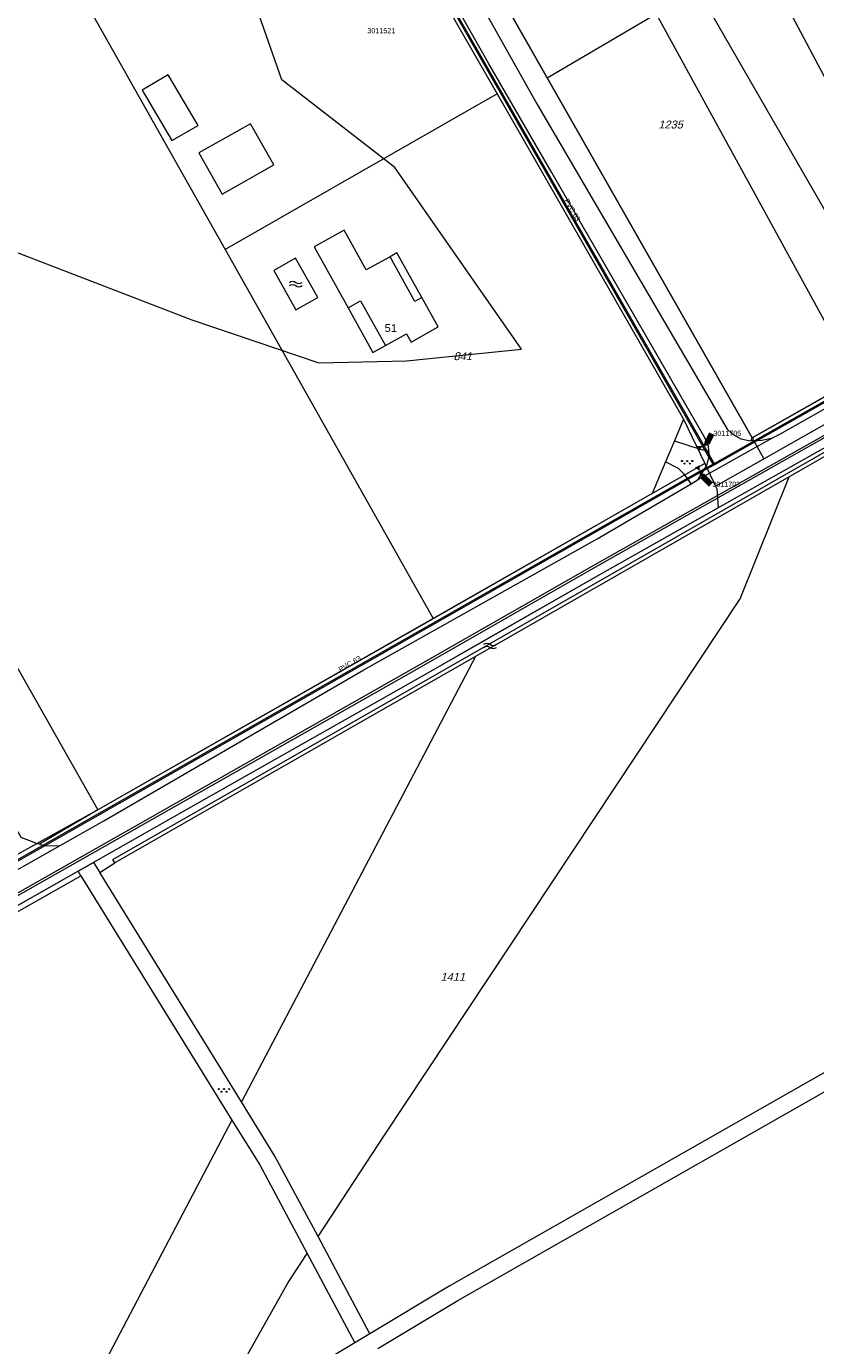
# Model space of a CAD drawing. Header units: metres. Extents: x 172462 to 175458, y 452773 to 455615.
# Tile 16 of 45: x 173718 to 173867, y 454083 to 454333. Entities that reach past the tile are written whole.
import ezdxf
from ezdxf.enums import TextEntityAlignment as Align

# ---------------------------------------------------------------- set-up
doc = ezdxf.new("R2010")
doc.units = ezdxf.units.M
doc.header["$MEASUREMENT"] = 0
doc.linetypes.add('DGN Style 2', pattern=[107.046567, 64.22794, -42.818627])
doc.linetypes.add('DGN Style 7', pattern=[214.093135, 96.341911, -42.818627, 32.11397, -42.818627])
for name, color, linetype, lineweight in [('BGT Ondergrond', 7, 'Continuous', 0), ('DKK ondergrond', 7, 'Continuous', 0), ('Meldgebied', 5, 'Continuous', 40), ('Pers-druk Afsl (revisie)', 30, 'Continuous', 0), ('Pers-druk Afsl nummer (revisie)', 204, 'Continuous', 0), ('Pers-druk hoofdleiding (stramien) (revisie)', 30, 'DGN Style 7', 0), ('Pers-druk IP-putnummer (revisie)', 30, 'Continuous', 0), ('Pers-druk materiaal-diameter (revisie)', 30, 'Continuous', 0), ('Pers-druk signaleringskabel (revisie)', 3, 'DGN Style 2', 0)]:
    doc.layers.add(name, color=color, linetype=linetype, lineweight=lineweight)
doc.styles.add('Style-Arial', font='arial.ttf')
doc.styles.add('Style-arial I 0.26180', font='arial.shx', dxfattribs={"oblique": 15})
doc.styles.add('Style-ITALICS', font='ITALICS.shx')
doc.styles.add('Style-WORKING', font='WORKING.shx')
doc.dimstyles.new('CT 1 10', dxfattribs={"dimtxt": 0.02, "dimasz": 0.02, "dimexe": 0.01, "dimexo": 0.0625, "dimgap": 0.01, "dimtad": 1, "dimzin": 3, "dimdsep": 46, "dimtxsty": 'Style-Arial', "dimcen": 0.09, "dimclrd": 1, "dimclre": 1, "dimazin": 3, "dimtfac": 1, "dimtmove": 1, "dimatfit": 1, "dimfxl": 0.01, "dimfxlon": 1, "dimfrac": 2, "dimtolj": 1, "dimtzin": 3, "dimlwd": 13, "dimlwe": 13, "dimarcsym": 0})

# ---------------------------------------------------------------- blocks, each defined once
blk = doc.blocks.new('afsl')
at = {"layer": 'Pers-druk Afsl (revisie)', "extrusion": (0, 0, -1)}
blk.add_solid([(2, 1), (2, -1), (0, 0)], dxfattribs=at)
at = {"layer": 'Pers-druk Afsl (revisie)'}
blk.add_solid([(0, 0), (2, 1), (2, -1)], dxfattribs=at)
blk = doc.blocks.new('TerminatorOpen_0.5')
at = {"color": 0, "linetype": 'ByBlock', "lineweight": -2}
for q in [(-1, 0.25), (-1, 0), (-1, -0.25)]:
    blk.add_line((0, 0), q, dxfattribs=at)
blk = doc.blocks.new('BGT-296')
at = {"layer": 'BGT Ondergrond', "color": 140, "linetype": 'Continuous', "lineweight": 0, "extrusion": (0, 0, -1)}
for centre in [(0.04, -0.026), (0.04, -0.066)]:
    blk.add_arc(centre, 0.0608, 48.8879, 131.1121, dxfattribs=at)
at = {"layer": 'BGT Ondergrond', "color": 140, "linetype": 'Continuous', "lineweight": 0}
for centre in [(0.04, 0.066), (0.04, 0.026)]:
    blk.add_arc(centre, 0.0608, 228.8879, 311.1121, dxfattribs=at)
blk = doc.blocks.new('*U16')
at = {"layer": 'BGT Ondergrond', "color": 7, "linetype": 'Continuous', "lineweight": 0}
for centre in [(-0.3, 0.35), (0, 0.25), (-0.1, -0.05), (0.1, -0.45), (0.2, -0.15)]:
    blk.add_circle(centre, 0.0447, dxfattribs=at)
blk = doc.blocks.new('BGT-271C_1')
at = {"layer": 'BGT Ondergrond', "color": 7, "linetype": 'Continuous', "lineweight": 0, "xscale": 0.07267220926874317, "yscale": 0.07267220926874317, "zscale": 0.07267220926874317, "rotation": 243.434948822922}
blk.add_blockref('*U16', (0, 0), dxfattribs=at)

msp = doc.modelspace()

# ---------------------------------------------------------------- linework, layer by layer
at = {"layer": 'BGT Ondergrond', "color": 7, "linetype": 'Continuous', "lineweight": 0, "flags": 128}
for points in [[(173665.13, 454432.04), (173677.7, 454387.69), (173676.96, 454348.52), (173689.52, 454330.04), (173707.63, 454320.8), (173715.39, 454290.5), (173749.02, 454277.56), (173773.04, 454269.43), (173789.67, 454269.8), (173811.48, 454272.02), (173787.46, 454306.39), (173766.02, 454323.02), (173754.93, 454354.8), (173754.57, 454379.56)], [(173846.95, 454252.75), (173846.86, 454253.59), (173846.14, 454255.33), (173817.07, 454305.67), (173805.17, 454326.17), (173754.39, 454415.91)], [(173769.6, 454385.66), (173793.81, 454343.38), (173799.17, 454333.77), (173810.52, 454314), (173842.13, 454258.72), (173840.41, 454254.61)], [(173893.62, 454276.98), (173851.49, 454356.39)], [(173816.32, 454323.44), (173801.64, 454349.21)], [(173799.38, 454345.2), (173814.37, 454318.47), (173850.44, 454256.87), (173851.35, 454255.95), (173852.99, 454255.03), (173854.81, 454254.66), (173854.98, 454254.67)], [(173816.32, 454323.44), (173836.95, 454335.56), (173874.88, 454266.36)], [(173855.18, 454255.21), (173816.32, 454323.44)], [(173792.57, 454281.79), (173787.86, 454290.25), (173786.55, 454289.52)], [(173768.64, 454289.25), (173764.5, 454286.92), (173768.72, 454279.44), (173772.85, 454281.77), (173768.64, 454289.25)], [(173778.61, 454279.83), (173783.31, 454271.38), (173785.67, 454272.69)], [(173874.88, 454266.36), (173855.18, 454255.21)], [(173859.02, 454255.19), (173860.39, 454255.92), (173875.36, 454264.38)], [(173877.52, 454260.57), (173825.23, 454231.05), (173792.28, 454212.23), (173607.59, 454107.4), (173589.56, 454097.41), (173545.42, 454072.73)], [(173545.61, 454072.38), (173589.76, 454097.06), (173607.79, 454107.06), (173792.48, 454211.88), (173825.43, 454230.7), (173877.72, 454260.22)], [(173878.55, 454258.75), (173863.05, 454250.01), (173826.26, 454229.25), (173804.29, 454216.71), (173793.31, 454210.43), (173747.91, 454184.7), (173730.36, 454174.74)], [(173734.43, 454174.67), (173734.06, 454175.32), (173876.57, 454256.9)], [(173840.41, 454254.61), (173838.75, 454250.66)], [(173840.41, 454254.61), (173845.49, 454253.01), (173846.95, 454252.75)], [(173844.92, 454247.29), (173859.02, 454255.19)], [(173854.98, 454254.67), (173855.18, 454255.21)], [(173854.98, 454254.67), (173857.01, 454254.74), (173859.02, 454255.19)], [(173876.94, 454256.25), (173862.16, 454247.78)], [(173844.92, 454247.29), (173846.58, 454249.94), (173847.04, 454251.94)], [(173847.04, 454251.94), (173846.95, 454252.75)], [(173838.75, 454250.66), (173836.24, 454244.67), (173794.74, 454220.91), (173731.18, 454184.74), (173720.12, 454178.2)], [(173843.58, 454246.5), (173842.8, 454247.7), (173842.2, 454248.38), (173841.21, 454249.4), (173838.75, 454250.66)], [(173772.9, 454103.84), (173785.5, 454123.06), (173852.89, 454224.7), (173862.16, 454247.78)], [(173862.16, 454247.78), (173802.75, 454213.78)], [(173843.58, 454246.5), (173844.92, 454247.29)], [(173724.06, 454177.95), (173732.33, 454182.62), (173766.69, 454202.56), (173781.59, 454211.23), (173825.79, 454236.03), (173843.58, 454246.5)], [(173720.12, 454178.2), (173719.74, 454178.28), (173716.64, 454179.48), (173697, 454214.44)], [(173802.75, 454213.78), (173734.43, 454174.67)], [(173802.75, 454213.78), (173758.4, 454129.37)], [(173714.45, 454172.53), (173724.06, 454177.95)], [(173720.12, 454178.2), (173721.39, 454177.91), (173724.06, 454177.95)], [(173727.45, 454173.08), (173730.36, 454174.74)], [(173730.36, 454174.74), (173731.54, 454172.82)], [(173731.54, 454172.82), (173734.43, 454174.67)], [(173727.45, 454173.08), (173608.6, 454105.6), (173597.56, 454099.55)], [(173598.07, 454098.69), (173609.08, 454104.72), (173727.98, 454172.23)], [(173727.98, 454172.23), (173727.45, 454173.08)], [(173727.98, 454172.23), (173756.6, 454125.93)], [(173758.4, 454129.37), (173731.54, 454172.82)], [(173930.97, 454170.3), (173797.78, 454094.48), (173782.73, 454085.44)], [(173784.21, 454082.67), (173799.37, 454091.77), (173891, 454143.94)], [(173772.9, 454103.84), (173764.75, 454119.11), (173758.4, 454129.37)], [(173756.6, 454125.93), (173732, 454079.11), (173711.66, 454043.77)], [(173756.6, 454125.93), (173761.85, 454117.44), (173770.82, 454100.65)], [(173782.73, 454085.44), (173772.9, 454103.84)], [(173751.06, 454066.41), (173767.22, 454095.17), (173770.82, 454100.65)], [(173770.82, 454100.65), (173779.86, 454083.72)], [(173782.73, 454085.44), (173779.86, 454083.72)], [(173779.86, 454083.72), (173751.06, 454066.41)]]:
    msp.add_lwpolyline(points, dxfattribs=at)
at = {"layer": 'BGT Ondergrond', "color": 7, "linetype": 'Continuous', "lineweight": 13, "flags": 128}
for points in [[(173750.17, 454314.4), (173744.51, 454323.98), (173739.56, 454321.06)], [(173739.56, 454321.06), (173745.19, 454311.51), (173750.17, 454314.4)], [(173764.56, 454306.92), (173760.14, 454314.72), (173750.35, 454309.18), (173754.76, 454301.38), (173764.56, 454306.92)], [(173777.84, 454294.57), (173772.16, 454291.41), (173778.61, 454279.83)], [(173786.55, 454289.52), (173782.05, 454287.01), (173777.84, 454294.57)], [(173792.57, 454281.79), (173791.26, 454281.06), (173786.55, 454289.52)], [(173785.67, 454272.69), (173789.66, 454274.92), (173790.54, 454273.35), (173795.67, 454276.21), (173792.57, 454281.79)], [(173778.61, 454279.83), (173780.96, 454281.14), (173785.67, 454272.69)]]:
    msp.add_lwpolyline(points, dxfattribs=at)
at = {"layer": 'DKK ondergrond', "color": 6, "linetype": 'Continuous', "lineweight": 0, "flags": 128}
for points in [[(173796.24, 454358.65), (173823.8, 454374.25), (173825.16, 454372.03), (173842.95, 454343.35), (173884.27, 454271.69)], [(173629.61, 454364.03), (173731.18, 454184.74)], [(173857.34, 454251.23), (173939.65, 454297.82), (174049.52, 454359.74)], [(173796.24, 454358.65), (173801.78, 454349.02), (173855.18, 454255.21)], [(173721.8, 454350.41), (173755.32, 454290.91)], [(173793.81, 454343.38), (173799.17, 454333.77), (173806.84, 454320.41)], [(173806.84, 454320.41), (173755.32, 454290.91)], [(173806.84, 454320.41), (173810.52, 454314), (173842.13, 454258.72)], [(173755.32, 454290.91), (173794.71, 454220.98)], [(173855.18, 454255.21), (173884.27, 454271.69)], [(173842.13, 454258.72), (173846.16, 454250.33)], [(173855.18, 454255.21), (173857.34, 454251.23)], [(173846.16, 454250.33), (173794.71, 454220.98)], [(173846.16, 454250.33), (173848.22, 454246.07)], [(173848.22, 454246.07), (173857.34, 454251.23)], [(173848.22, 454246.07), (173848.47, 454245.55), (173848.69, 454241.91)], [(173848.69, 454241.91), (173826.26, 454229.25), (173793.3, 454210.43), (173747.91, 454184.7), (173608.6, 454105.6), (173595.95, 454098.64)], [(173794.71, 454220.98), (173731.18, 454184.74)], [(173731.18, 454184.74), (173692.85, 454163.47)]]:
    msp.add_lwpolyline(points, dxfattribs=at)
at = {"layer": 'Meldgebied'}
msp.add_rational_spline([(173886.48, 454940.1), (173810.66, 454919.59), (173735.88, 454895.58), (173559.06, 454831.42), (173382.23, 454767.25), (173335.51, 454752.28), (173297.91, 454720.75), (173118.26, 454570.12), (172938.61, 454419.49), (172892.93, 454381.19), (172869.45, 454326.4), (172868.91, 454325.14), (172868.37, 454323.89), (172831.65, 454238.2), (172859.99, 454149.4), (172864.32, 454135.82), (172868.66, 454122.25), (172882.72, 454078.19), (172911.6, 454042.08), (172988.36, 453946.14), (173065.12, 453850.19), (173127.84, 453771.79), (173227.37, 453758.55), (173396.88, 453662.15), (173566.39, 453565.75), (173645.01, 453555.29), (173715.29, 453592.07), (174010.54, 453746.62), (174305.79, 453901.16), (174311.32, 453912.56), (174316.86, 453923.96), (174363.66, 454020.32), (174326.18, 454120.66), (174295.84, 454201.89), (174265.51, 454283.12), (174258.12, 454302.89), (174254.16, 454323.62), (174225.24, 454474.75), (174196.33, 454625.88), (174183.22, 454694.4), (174207.49, 454759.81), (174234.51, 454832.64), (174261.53, 454905.48), (174241.08, 454927.44), (174220.63, 454949.4), (174119.41, 455040.82), (173987.76, 455005.2), (173937.12, 454972.65), (173886.48, 454940.1)], [1, 0.99973656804, 1, 1, 1, 0.981280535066, 1, 1, 1, 0.972729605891, 1, 1, 1, 0.936980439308, 1, 1, 1, 0.983319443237, 1, 1, 1, 0.92795740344, 1, 1, 1, 0.953173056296, 1, 1, 1, 1, 1, 0.919180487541, 1, 1, 1, 0.996456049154, 1, 1, 1, 0.963201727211, 1, 1, 1, 1, 1, 0.877857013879, 1, 1, 1], degree=2, knots=[0, 0, 0, 0.045455, 0.045455, 0.090909, 0.090909, 0.136364, 0.136364, 0.181818, 0.181818, 0.227273, 0.227273, 0.272727, 0.272727, 0.318182, 0.318182, 0.363636, 0.363636, 0.409091, 0.409091, 0.454545, 0.454545, 0.5, 0.5, 0.545455, 0.545455, 0.590909, 0.590909, 0.613636, 0.613636, 0.636364, 0.636364, 0.681818, 0.681818, 0.727273, 0.727273, 0.772727, 0.772727, 0.818182, 0.818182, 0.863636, 0.863636, 0.886364, 0.886364, 0.909091, 0.909091, 0.954545, 0.954545, 1, 1, 1], dxfattribs=at)
at = {"layer": 'Pers-druk hoofdleiding (stramien) (revisie)', "linetype": 'Continuous'}
msp.add_line((173847.75, 454250.23), (173976.41, 454323.07), dxfattribs=at)
at = {"layer": 'Pers-druk hoofdleiding (stramien) (revisie)', "linetype": 'Continuous', "flags": 128}
for points in [[(173847.75, 454250.23), (173845.76, 454253.69), (173796.67, 454339.51)], [(173713.22, 454173.72), (173845.22, 454248.91), (173847.75, 454250.23)]]:
    msp.add_lwpolyline(points, dxfattribs=at)
at = {"layer": 'Pers-druk signaleringskabel (revisie)', "linetype": 'Continuous', "flags": 128}
for points in [[(173848.09, 454250.13), (173796.89, 454339.63), (173763.31, 454398.56), (173755.72, 454411.83)], [(173430.7, 454021.8), (173430.7, 454021.8), (173430.59, 454021.47), (173432.14, 454018.25), (173432.36, 454017.87), (173432.57, 454017.61), (173433, 454017.22), (173433.52, 454016.93), (173434, 454016.77), (173434.59, 454016.7), (173435.2, 454016.77), (173435.65, 454016.91), (173435.96, 454017.06), (173594.67, 454107.6), (173637.61, 454132.06), (173713.56, 454173.62), (173845.34, 454248.7), (173848.09, 454250.13), (173976.75, 454322.97), (174084.05, 454382.17), (174082.21, 454385.5)]]:
    msp.add_lwpolyline(points, dxfattribs=at)

# ---------------------------------------------------------------- block references
at = {"layer": 'BGT Ondergrond', "color": 7, "linetype": 'Continuous', "lineweight": 0}
for name, p, xscale, yscale, zscale in [('BGT-296', (173768.68, 454284.35), 15, 15, 15), ('BGT-271C_1', (173842.84, 454250.56), 30, 30, 30), ('BGT-296', (173805.5, 454215.78), 15, 15, 15), ('BGT-271C_1', (173755.09, 454131.55), 30, 30, 30)]:
    msp.add_blockref(name, p, dxfattribs=dict(at, xscale=xscale, yscale=yscale, zscale=zscale))
at = {"layer": 'Pers-druk Afsl (revisie)'}
for p, xscale, yscale, zscale, rotation in [((173845.76, 454253.69), 0.5, 0.5, 0.5, 29.95337731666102), ((173845.22, 454248.91), 0.4999999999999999, 0.4999999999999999, 0.4999999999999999, 297.4459021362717)]:
    msp.add_blockref('afsl', p, dxfattribs=dict(at, xscale=xscale, yscale=yscale, zscale=zscale, rotation=rotation))
at = {"layer": 'Pers-druk Afsl nummer (revisie)', "xscale": 1.25, "yscale": 1.25, "zscale": 1.25}
for p, rotation in [((173846.62, 454254.19), 243.8815125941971), ((173845.68, 454248.02), 134.9672387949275)]:
    msp.add_blockref('TerminatorOpen_0.5', p, dxfattribs=dict(at, rotation=rotation))

# ---------------------------------------------------------------- texts
at = {"layer": 'BGT Ondergrond', "color": 7, "linetype": 'Continuous', "lineweight": 0, "style": 'Style-Arial'}
msp.add_text('51  ', height=1.5, dxfattribs=at).set_placement((173787.27, 454276), align=Align.MIDDLE_CENTER)
at = {"layer": 'DKK ondergrond', "color": 6, "linetype": 'Continuous', "lineweight": 0, "style": 'Style-arial I 0.26180', "oblique": 15}
for s, p in [('1235', (173839.69, 454314.56)), ('841', (173800.31, 454270.67)), ('1411', (173798.43, 454153.07))]:
    msp.add_text(s, height=1.5, dxfattribs=at).set_placement(p, align=Align.MIDDLE_CENTER)
at = {"layer": 'Pers-druk Afsl nummer (revisie)', "style": 'Style-WORKING', "width": 0.858588}
for s, p in [('3011705', (173847.8, 454255.55)), ('3011703', (173847.6, 454245.9))]:
    msp.add_text(s, height=0.99, rotation=360, dxfattribs=at).set_placement(p)
at = {"layer": 'Pers-druk IP-putnummer (revisie)', "style": 'Style-WORKING', "width": 0.858588}
msp.add_text('3011521', height=0.99, dxfattribs=at).set_placement((173782.25, 454331.85))
at = {"layer": 'Pers-druk materiaal-diameter (revisie)', "style": 'Style-WORKING', "width": 0.858588}
for rotation, p in [(300.1978, (173819.48, 454300.16)), (30.1978, (173777.13, 454210.79))]:
    msp.add_text('PVC 63', height=0.99, rotation=rotation, dxfattribs=at).set_placement(p)

# ---------------------------------------------------------------- leaders
at = {"layer": 'Pers-druk Afsl nummer (revisie)'}
for points in [[(173846.62, 454254.19), (173847.52, 454256.03)], [(173845.68, 454248.02), (173847.32, 454246.38)]]:
    msp.add_leader(points, dimstyle='CT 1 10', override={"dimtxt": 1.25, "dimasz": 1.25, "dimgap": 0, "dimtxsty": 'Style-ITALICS', "dimclrd": 0, "dimldrblk": 'TerminatorOpen_0.5', "dimlwd": 65534}, dxfattribs=at)

doc.saveas('drawing.dxf')
